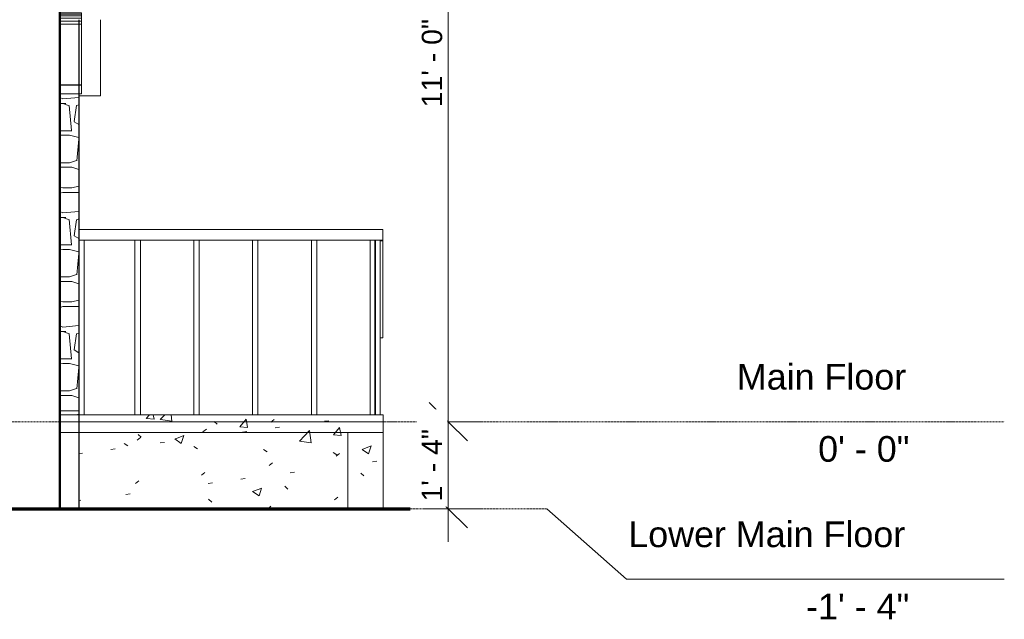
# Model space of a CAD drawing. Header units: inches. Extents: x -634 to 498, y -36 to 183.
# Tile 15 of 16: x 317 to 498, y -36 to 74. Entities that reach past the tile are written whole.
import ezdxf

# ---------------------------------------------------------------- set-up
doc = ezdxf.new("R2010")
doc.units = ezdxf.units.IN
doc.header["$MEASUREMENT"] = 0
doc.linetypes.add('Center 1_4_', pattern=[0.53125, 0.25, -0.09375, 0.09375, -0.09375])
for name, color, linetype, lineweight in [('A-ANNO-DIMS', 211, 'Continuous', 9), ('A-ANNO-DIMS-120', 211, 'Continuous', 9), ('A-COLS', 52, 'Continuous', 9), ('A-DETL', 90, 'Continuous', 9), ('A-FLOR', 192, 'Continuous', 9), ('A-FLOR-HRAL', 11, 'Continuous', 9), ('A-FLOR-LEVL', 51, 'Continuous', 9), ('A-GENM', 13, 'Continuous', 9), ('A-WALL', 90, 'Continuous', 9), ('A-WALL-PATT', 111, 'Continuous', 9)]:
    doc.layers.add(name, color=color, linetype=linetype, lineweight=lineweight)
doc.styles.add('Arial', font='arial.ttf', dxfattribs={"height": 4.724409})
doc.styles.add('Arial_1', font='arial.ttf', dxfattribs={"height": 3.75})
doc.dimstyles.new('Linear_-_1_32__Inter__Imperial__SMALL', dxfattribs={"dimscale": 12, "dimtxt": 3.825973, "dimasz": 0.585938, "dimexe": 0.507813, "dimexo": 0.787402, "dimgap": 0, "dimtad": 1, "dimrnd": 0.25, "dimzin": 1, "dimdsep": 46, "dimlunit": 4, "dimtxsty": 'Arial_1', "dimblk1": 'OBLIQUE', "dimblk2": 'OBLIQUE', "dimsah": 1, "dimcen": 0.09, "dimdle": 0.507813, "dimazin": 0, "dimtfac": 1, "dimtdec": 4, "dimtix": 1, "dimtmove": 0, "dimatfit": 3, "dimfxl": 1, "dimtvp": 1, "dimtfill": 1, "dimfrac": 2, "dimtolj": 1, "dimtzin": 0, "dimarcsym": 2})
pattern_1 = [(50, (9.514, 47.244), (17.21403, -1.5064), [1.8, -19.8]), (355, (9.514, 47.244), (-3.33025, 18.05295), [1.44, -15.84]), (100.451, (10.949, 47.119), (13.884, 16.546), [1.53, -16.827]), (46.184, (9.514, 52.044), (25.6134, -3.9723), [2.7, -29.7]), (96.636, (11.65, 51.713), (22.4316, 23.3789), [2.295, -25.241]), (351.184, (9.514, 52.044), (22.4322, 23.3792), [2.16, -23.76]), (21, (11.914, 50.844), (14.3254, -9.66305), [1.8, -19.8]), (326, (11.914, 50.844), (5.8395, 17.404), [1.44, -15.84]), (71.451, (13.108, 50.039), (20.16485, 7.74034), [1.53, -16.827]), (37.5, (9.514, 47.244), (0.29156, 7.98949), [0.792, -14.856, 0.792, -15.288, -15.9]), (37.5, (9.514, 47.244), (0.29156, 7.98949), [-31.728, 0.792, -15.108]), (7.5, (9.514, 47.244), (6.31344, 9.46605), [0.792, -8.376, 0.792, -14.496, -6.06]), (7.5, (9.514, 47.244), (6.31344, 9.46605), [-24.456, 0.792, -5.268]), (327.5, (4.162, 47.244), (12.8115, -0.5414), [0.792, -5.208, 0.792, -17.928, -24.84]), (327.5, (4.162, 47.244), (12.8115, -0.5414), [-24.72, 0.792, -24.048]), (317.5, (1.762, 47.244), (13.9962, 2.40248), [0.792, -7.008, 0.792, -11.64, -17.64]), (317.5, (1.762, 47.244), (13.9962, 2.40248), [-20.232, 0.792, -16.848])]
pattern_2 = [(0, (9.514, 47.664), (0, 21), [1.26, -19.74]), (0, (9.514, 67.824), (0, 21), [1.68, -19.32]), (0, (9.514, 64.044), (0, 21), [1.68, -19.32]), (0, (9.514, 63.204), (0, 21), [5.04, -15.96]), (4.764, (9.514, 59.424), (-5e-05, 20.9995), [5.057, -247.816]), (4.764, (30.514, 59.424), (-5e-05, 20.9995), [5.057, -247.816]), (4.764, (51.514, 59.424), (-5e-05, 20.9995), [5.057, -247.816]), (4.764, (72.514, 59.424), (-5e-05, 20.9995), [5.057, -247.816]), (4.764, (93.514, 59.424), (-5e-05, 20.9995), [5.057, -247.816]), (4.764, (114.514, 59.424), (-5e-05, 20.9995), [5.057, -247.816]), (4.764, (135.514, 59.424), (-5e-05, 20.9995), [5.057, -247.816]), (4.764, (156.514, 59.424), (-5e-05, 20.9995), [5.057, -247.816]), (4.764, (177.514, 59.424), (-5e-05, 20.9995), [5.057, -247.816]), (4.764, (198.514, 59.424), (-5e-05, 20.9995), [5.057, -247.816]), (4.764, (219.514, 59.424), (-5e-05, 20.9995), [5.057, -247.816]), (4.764, (240.514, 59.424), (-5e-05, 20.9995), [5.057, -247.816]), (0, (9.514, 58.584), (0, 21), [0.554, -20.446]), (0, (9.514, 52.704), (0, 21), [1.26, -19.74]), (0, (9.514, 53.544), (0, 21), [0.554, -20.446]), (279.462, (13.294, 66.984), (-0.00021, 20.99967), [2.555, -125.183]), (279.462, (16.654, 62.784), (-0.00021, 20.99967), [2.555, -125.183]), (279.462, (28.414, 62.784), (-0.00021, 20.99967), [2.555, -125.183]), (278.13, (22.954, 62.784), (0.00018, 21.000081), [2.97, -145.523]), (111.801, (20.014, 64.464), (-4e-05, 20.99991), [2.262, -110.827]), (111.801, (41.014, 64.464), (-4e-05, 20.99991), [2.262, -110.827]), (90, (27.154, 64.884), (-21, 1e-15), [2.52, -18.48]), (262.875, (20.434, 57.324), (-0.000254, 21.000197), [3.386, -165.921]), (261.87, (12.034, 58.164), (-0.00018, 21.000081), [2.97, -145.523]), (264.289, (27.154, 58.164), (-0.000249, 21.00026), [4.221, -206.826]), (270, (24.214, 52.704), (21, 1e-15), [4.2, -16.8]), (263.66, (13.294, 51.864), (4e-05, 21.000432), [3.803, -186.36]), (276.34, (18.334, 52.704), (-4e-05, 21.000432), [3.803, -186.36]), (279.462, (20.434, 67.404), (-0.00021, 20.99967), [2.555, -125.183]), (279.462, (25.894, 66.984), (-0.00021, 20.99967), [2.555, -125.183]), (278.13, (29.254, 62.784), (0.00018, 21.000081), [2.97, -145.523]), (279.462, (23.794, 63.204), (-0.00021, 20.99967), [2.555, -125.183]), (262.875, (26.314, 57.744), (-0.000254, 21.000197), [3.386, -165.921]), (282.529, (24.634, 52.284), (0.000363, 21.00017), [3.872, -189.738]), (282.529, (45.634, 52.284), (0.00036, 21.00017), [3.872, -189.738]), (276.34, (17.494, 52.284), (-4e-05, 21.000432), [3.803, -186.36]), (264.289, (12.454, 52.284), (-0.000249, 21.00026), [4.221, -206.826]), (279.462, (15.814, 62.784), (-0.00021, 20.99967), [2.555, -125.183]), (263.66, (21.274, 58.164), (4e-05, 21.000432), [3.803, -186.36]), (275.194, (10.774, 58.164), (-0.000114, 21.000219), [4.639, -227.314]), (0, (21.694, 64.044), (0, 21), [3.36, -17.64]), (6.34, (17.914, 63.204), (-4e-05, 21.0004), [3.803, -186.36]), (6.34, (38.914, 63.204), (-4e-05, 21.0004), [3.803, -186.36]), (6.34, (59.914, 63.204), (-4e-05, 21.0004), [3.803, -186.36]), (6.34, (80.914, 63.204), (-4e-05, 21.0004), [3.803, -186.36]), (6.34, (101.914, 63.204), (-4e-05, 21.0004), [3.803, -186.36]), (6.34, (122.914, 63.204), (-4e-05, 21.0004), [3.803, -186.36]), (6.34, (143.914, 63.204), (-4e-05, 21.0004), [3.803, -186.36]), (6.34, (164.914, 63.204), (-4e-05, 21.0004), [3.803, -186.36]), (6.34, (185.914, 63.204), (-4e-05, 21.0004), [3.803, -186.36]), (9.462, (25.054, 63.624), (-0.0002, 20.9997), [2.555, -125.183]), (9.462, (46.054, 63.624), (-0.0002, 20.9997), [2.555, -125.183]), (9.462, (67.054, 63.624), (-0.0002, 20.9997), [2.555, -125.183]), (9.462, (88.054, 63.624), (-0.0002, 20.9997), [2.555, -125.183]), (9.462, (109.054, 63.624), (-0.0002, 20.9997), [2.555, -125.183]), (9.462, (130.054, 63.624), (-0.0002, 20.9997), [2.555, -125.183]), (352.875, (24.634, 59.844), (-0.0003, 21.0002), [3.386, -165.921]), (352.875, (45.634, 59.844), (-0.0003, 21.0002), [3.386, -165.921]), (352.875, (66.634, 59.844), (-0.0003, 21.0002), [3.386, -165.921]), (352.875, (87.634, 59.844), (-0.0003, 21.0002), [3.386, -165.921]), (352.875, (108.634, 59.844), (-0.0003, 21.0002), [3.386, -165.921]), (352.875, (129.634, 59.844), (-0.0003, 21.0002), [3.386, -165.921]), (352.875, (150.634, 59.844), (-0.0003, 21.0002), [3.386, -165.921]), (352.875, (171.634, 59.844), (-0.0003, 21.0002), [3.386, -165.921]), (348.69, (28.414, 64.464), (0.0004, 20.9997), [2.142, -104.938]), (348.69, (49.414, 64.464), (0.0004, 20.9997), [2.142, -104.938]), (348.69, (70.414, 64.464), (0.0004, 20.9997), [2.142, -104.938]), (348.69, (91.414, 64.464), (0.0004, 20.9997), [2.142, -104.938]), (348.69, (112.414, 64.464), (0.0004, 20.9997), [2.142, -104.938]), (0, (28.414, 58.584), (0, 21), [2.1, -18.9]), (0, (22.534, 59.004), (0, 21), [2.52, -18.48]), (0, (22.114, 53.964), (0, 21), [2.94, -18.06]), (0, (28.414, 53.544), (0, 21), [2.1, -18.9]), (354.806, (25.894, 53.124), (0.0001, 21.0002), [4.639, -227.314]), (354.806, (46.894, 53.124), (0.0001, 21.0002), [4.639, -227.314]), (354.806, (67.894, 53.124), (0.0001, 21.0002), [4.639, -227.314]), (354.806, (88.894, 53.124), (0.0001, 21.0002), [4.639, -227.314]), (354.806, (109.894, 53.124), (0.0001, 21.0002), [4.639, -227.314]), (354.806, (130.894, 53.124), (0.0001, 21.0002), [4.639, -227.314]), (354.806, (151.894, 53.124), (0.0001, 21.0002), [4.639, -227.314]), (354.806, (172.894, 53.124), (0.0001, 21.0002), [4.639, -227.314]), (354.806, (193.894, 53.124), (0.0001, 21.0002), [4.639, -227.314]), (354.806, (214.894, 53.124), (0.0001, 21.0002), [4.639, -227.314]), (354.806, (235.894, 53.124), (0.0001, 21.0002), [4.639, -227.314]), (0, (26.314, 47.664), (0, 21), [4.2, -16.8]), (7.125, (19.594, 47.664), (0.0003, 21.0002), [3.386, -165.921]), (7.125, (40.594, 47.664), (0.0003, 21.0002), [3.386, -165.921]), (7.125, (61.594, 47.664), (0.0003, 21.0002), [3.386, -165.921]), (7.125, (82.594, 47.664), (0.0003, 21.0002), [3.386, -165.921]), (7.125, (103.594, 47.664), (0.0003, 21.0002), [3.386, -165.921]), (7.125, (124.594, 47.664), (0.0003, 21.0002), [3.386, -165.921]), (7.125, (145.594, 47.664), (0.0003, 21.0002), [3.386, -165.921]), (7.125, (166.594, 47.664), (0.0003, 21.0002), [3.386, -165.921]), (7.125, (19.594, 53.124), (0.0003, 21.0002), [3.386, -165.921]), (7.125, (40.594, 53.124), (0.0003, 21.0002), [3.386, -165.921]), (7.125, (61.594, 53.124), (0.0003, 21.0002), [3.386, -165.921]), (7.125, (82.594, 53.124), (0.0003, 21.0002), [3.386, -165.921]), (7.125, (103.594, 53.124), (0.0003, 21.0002), [3.386, -165.921]), (7.125, (124.594, 53.124), (0.0003, 21.0002), [3.386, -165.921]), (7.125, (145.594, 53.124), (0.0003, 21.0002), [3.386, -165.921]), (7.125, (166.594, 53.124), (0.0003, 21.0002), [3.386, -165.921]), (0, (14.134, 47.664), (0, 21), [2.1, -18.9]), (355.601, (13.714, 53.964), (-0.0003, 20.9999), [5.476, -268.33]), (355.601, (34.714, 53.964), (-0.0003, 20.9999), [5.476, -268.33]), (355.601, (55.714, 53.964), (-0.0003, 20.9999), [5.476, -268.33]), (355.601, (76.714, 53.964), (-0.0003, 20.9999), [5.476, -268.33]), (355.601, (97.714, 53.964), (-0.0003, 20.9999), [5.476, -268.33]), (355.601, (118.714, 53.964), (-0.0003, 20.9999), [5.476, -268.33]), (355.601, (139.714, 53.964), (-0.0003, 20.9999), [5.476, -268.33]), (355.601, (160.714, 53.964), (-0.0003, 21), [5.476, -268.33]), (355.601, (181.714, 53.964), (-0.0003, 21), [5.476, -268.33]), (355.601, (202.714, 53.964), (-0.0003, 21), [5.476, -268.33]), (355.601, (223.714, 53.964), (-0.0003, 21), [5.476, -268.33]), (355.6, (244.714, 53.964), (-0.0003, 21), [5.476, -268.33]), (355.6, (265.714, 53.964), (-0.0003, 21), [5.476, -268.33]), (352.875, (14.554, 59.004), (-0.0003, 21.0002), [3.386, -165.921]), (352.875, (35.554, 59.004), (-0.0003, 21.0002), [3.386, -165.921]), (352.875, (56.554, 59.004), (-0.0003, 21.0002), [3.386, -165.921]), (352.875, (77.554, 59.004), (-0.0003, 21.0002), [3.386, -165.921]), (352.875, (98.554, 59.004), (-0.0003, 21.0002), [3.386, -165.921]), (352.875, (119.554, 59.004), (-0.0003, 21.0002), [3.386, -165.921]), (352.875, (140.554, 59.004), (-0.0003, 21.0002), [3.386, -165.921]), (352.875, (161.554, 59.004), (-0.0003, 21.0002), [3.386, -165.921]), (6.34, (17.914, 59.004), (-4e-05, 21.0004), [3.803, -186.36]), (6.34, (38.914, 59.004), (-4e-05, 21.0004), [3.803, -186.36]), (6.34, (59.914, 59.004), (-4e-05, 21.0004), [3.803, -186.36]), (6.34, (80.914, 59.004), (-4e-05, 21.0004), [3.803, -186.36]), (6.34, (101.914, 59.004), (-4e-05, 21.0004), [3.803, -186.36]), (6.34, (122.914, 59.004), (-4e-05, 21.0004), [3.803, -186.36]), (6.34, (143.914, 59.004), (-4e-05, 21.0004), [3.803, -186.36]), (6.34, (164.914, 59.004), (-4e-05, 21.0004), [3.803, -186.36]), (6.34, (185.914, 59.004), (-4e-05, 21.0004), [3.803, -186.36]), (278.13, (12.454, 67.404), (0.00018, 21.000081), [2.97, -145.523]), (0, (14.554, 63.624), (0, 21), [3.78, -17.22]), (353.66, (14.554, 67.824), (4e-05, 21.0004), [3.803, -186.36]), (353.66, (35.554, 67.824), (4e-05, 21.0004), [3.803, -186.36]), (353.66, (56.554, 67.824), (4e-05, 21.0004), [3.803, -186.36]), (353.66, (77.554, 67.824), (4e-05, 21.0004), [3.803, -186.36]), (353.66, (98.554, 67.824), (4e-05, 21.0004), [3.803, -186.36]), (353.66, (119.554, 67.824), (4e-05, 21.0004), [3.803, -186.36]), (353.66, (140.554, 67.824), (4e-05, 21.0004), [3.803, -186.36]), (353.66, (161.554, 67.824), (4e-05, 21.0004), [3.803, -186.36]), (353.66, (182.554, 67.824), (4e-05, 21.0004), [3.803, -186.36]), (7.125, (21.694, 67.824), (0.0003, 21.0002), [3.386, -165.921]), (7.125, (42.694, 67.824), (0.0003, 21.0002), [3.386, -165.921]), (7.125, (63.694, 67.824), (0.0003, 21.0002), [3.386, -165.921]), (7.125, (84.694, 67.824), (0.0003, 21.0002), [3.386, -165.921]), (7.125, (105.694, 67.824), (0.0003, 21.0002), [3.386, -165.921]), (7.125, (126.694, 67.824), (0.0003, 21.0002), [3.386, -165.921]), (7.125, (147.694, 67.824), (0.0003, 21.0002), [3.386, -165.921]), (7.125, (168.694, 67.824), (0.0003, 21.0002), [3.386, -165.921]), (0, (28.414, 67.824), (0, 21), [2.1, -18.9]), (194.036, (16.234, 60.264), (-0.0002, 21), [1.732, -84.854]), (194.036, (37.234, 60.264), (-0.0002, 21), [1.732, -84.854]), (194.036, (58.234, 60.264), (-0.0002, 21), [1.732, -84.854]), (194.036, (79.234, 60.264), (-0.0002, 21), [1.732, -84.854]), (296.565, (24.214, 60.684), (-0.00043, 20.9998), [0.939, -46.018]), (225, (28.834, 60.264), (-2e-15, 20.99966), [1.188, -28.511]), (0, (14.134, 52.704), (0, 21), [2.1, -18.9]), (153.435, (30.514, 59.424), (0.0004, 20.9998), [0.939, -46.018]), (153.435, (51.514, 59.424), (0.0004, 20.9998), [0.939, -46.018]), (198.435, (30.514, 63.204), (0.0003, 20.9997), [1.328, -65.08]), (198.435, (51.514, 63.204), (0.0003, 20.9997), [1.328, -65.08]), (198.435, (72.514, 63.204), (0.0003, 20.9997), [1.328, -65.08]), (341.565, (14.554, 63.204), (-0.0003, 20.9997), [1.328, -65.08]), (341.565, (35.554, 63.204), (-0.0003, 20.9997), [1.328, -65.08]), (341.565, (56.554, 63.204), (-0.0003, 20.9997), [1.328, -65.08]), (326.31, (21.694, 63.624), (-0.0003, 21.0001), [1.514, -74.202]), (326.31, (42.694, 63.624), (-0.0003, 21.0001), [1.514, -74.202]), (326.31, (63.694, 63.624), (-0.0003, 21.0001), [1.514, -74.202]), (303.69, (25.054, 68.244), (0.0003, 21.0001), [1.514, -74.202]), (303.69, (46.054, 68.244), (0.0003, 21.0001), [1.514, -74.202]), (315, (18.334, 67.404), (0, 20.99966), [1.188, -28.511]), (341.565, (11.194, 67.824), (-0.0003, 20.9997), [1.328, -65.08]), (341.565, (32.194, 67.824), (-0.0003, 20.9997), [1.328, -65.08]), (341.565, (53.194, 67.824), (-0.0003, 20.9997), [1.328, -65.08]), (326.31, (22.954, 53.544), (-0.0003, 21.0001), [1.514, -74.202]), (326.31, (43.954, 53.544), (-0.0003, 21.0001), [1.514, -74.202]), (326.31, (64.954, 53.544), (-0.0003, 21.0001), [1.514, -74.202]), (341.565, (16.234, 52.704), (-0.0003, 20.9997), [1.328, -65.08]), (341.565, (37.234, 52.704), (-0.0003, 20.9997), [1.328, -65.08]), (341.565, (58.234, 52.704), (-0.0003, 20.9997), [1.328, -65.08]), (315, (25.054, 59.004), (0, 20.99966), [1.782, -27.917]), (135, (21.694, 64.044), (2e-15, 20.99966), [1.188, -28.511]), (161.565, (28.414, 64.464), (-0.0003, 20.9997), [1.328, -65.08]), (161.565, (49.414, 64.464), (-0.0003, 20.9997), [1.328, -65.08]), (161.565, (70.414, 64.464), (-0.0003, 20.9997), [1.328, -65.08]), (135, (14.554, 63.624), (2e-15, 20.99966), [1.188, -28.511]), (123.69, (17.914, 59.004), (0.0003, 21.0001), [1.514, -74.202]), (123.69, (38.914, 59.004), (0.0003, 21.0001), [1.514, -74.202]), (149.036, (13.714, 53.964), (0.0003, 20.9995), [2.449, -120.001]), (149.036, (34.714, 53.964), (0.0003, 20.9995), [2.449, -120.001]), (149.036, (55.714, 53.964), (0.0003, 20.9995), [2.449, -120.001]), (149.036, (76.714, 53.964), (0.0003, 20.9995), [2.449, -120.001]), (149.036, (97.714, 53.964), (0.0003, 20.9995), [2.449, -120.001]), (161.565, (22.114, 53.964), (-0.0003, 20.9997), [1.328, -65.08]), (161.565, (43.114, 53.964), (-0.0003, 20.9997), [1.328, -65.08]), (161.565, (64.114, 53.964), (-0.0003, 20.9997), [1.328, -65.08]), (165.964, (28.414, 53.544), (0.0002, 21), [1.732, -84.854]), (165.964, (49.414, 53.544), (0.0002, 21), [1.732, -84.854]), (165.964, (70.414, 53.544), (0.0002, 21), [1.732, -84.854]), (165.964, (91.414, 53.544), (0.0002, 21), [1.732, -84.854]), (135, (26.314, 47.664), (2e-15, 20.99966), [1.188, -28.511]), (123.69, (19.594, 47.664), (0.0003, 21.0001), [1.514, -74.202]), (123.69, (40.594, 47.664), (0.0003, 21.0001), [1.514, -74.202]), (161.565, (14.134, 47.664), (-0.0003, 20.9997), [1.328, -65.08]), (161.565, (35.134, 47.664), (-0.0003, 20.9997), [1.328, -65.08]), (161.565, (56.134, 47.664), (-0.0003, 20.9997), [1.328, -65.08]), (18.435, (10.774, 47.664), (0.0003, 20.9997), [1.328, -65.08]), (18.435, (31.774, 47.664), (0.0003, 20.9997), [1.328, -65.08]), (18.435, (52.774, 47.664), (0.0003, 20.9997), [1.328, -65.08]), (18.435, (22.954, 48.084), (0.0003, 20.9997), [1.328, -65.08]), (18.435, (43.954, 48.084), (0.0003, 20.9997), [1.328, -65.08]), (18.435, (64.954, 48.084), (0.0003, 20.9997), [1.328, -65.08]), (26.565, (25.054, 53.964), (-0.0004, 20.9998), [0.939, -46.018]), (26.565, (46.054, 53.964), (-0.0004, 20.9998), [0.939, -46.018]), (26.565, (19.174, 53.544), (-0.0004, 20.9998), [0.939, -46.018]), (26.565, (40.174, 53.544), (-0.0004, 20.9998), [0.939, -46.018]), (14.036, (21.694, 59.424), (-0.0002, 21), [1.732, -84.854]), (14.036, (42.694, 59.424), (-0.0002, 21), [1.732, -84.854]), (14.036, (63.694, 59.424), (-0.0002, 21), [1.732, -84.854]), (14.036, (84.694, 59.424), (-0.0002, 21), [1.732, -84.854]), (18.435, (25.054, 64.044), (0.0003, 20.9997), [1.328, -65.08]), (18.435, (46.054, 64.044), (0.0003, 20.9997), [1.328, -65.08]), (18.435, (67.054, 64.044), (0.0003, 20.9997), [1.328, -65.08]), (14.036, (11.194, 64.044), (-0.0002, 21), [1.732, -84.854]), (14.036, (32.194, 64.044), (-0.0002, 21), [1.732, -84.854]), (14.036, (53.194, 64.044), (-0.0002, 21), [1.732, -84.854]), (14.036, (74.194, 64.044), (-0.0002, 21), [1.732, -84.854]), (26.565, (18.334, 63.624), (-0.0004, 20.9998), [1.878, -45.079]), (26.565, (39.334, 63.624), (-0.0004, 20.9998), [1.878, -45.079]), (0, (9.514, 53.544), (0, 21), [1.68, -19.32]), (26.565, (16.234, 47.664), (-0.0004, 20.9998), [1.878, -45.079]), (26.565, (37.234, 47.664), (-0.0004, 20.9998), [1.878, -45.079]), (213.69, (25.894, 53.124), (0.0003, 21.0001), [1.514, -74.202]), (213.69, (46.894, 53.124), (0.0003, 21.0001), [1.514, -74.202]), (213.69, (67.894, 53.124), (0.0003, 21.0001), [1.514, -74.202]), (345.964, (10.774, 52.704), (0.0002, 21), [1.732, -84.854]), (345.964, (31.774, 52.704), (0.0002, 21), [1.732, -84.854]), (345.964, (52.774, 52.704), (0.0002, 21), [1.732, -84.854]), (345.964, (73.774, 52.704), (0.0002, 21), [1.732, -84.854]), (225, (14.134, 52.704), (-2e-15, 20.99966), [1.188, -28.511]), (198.435, (14.554, 59.004), (0.0003, 20.9997), [2.656, -63.752]), (198.435, (35.554, 59.004), (0.0003, 20.9997), [2.656, -63.752]), (198.435, (56.554, 59.004), (0.0003, 20.9997), [2.656, -63.752]), (341.565, (9.514, 58.584), (-0.0003, 20.9997), [1.328, -65.08]), (341.565, (30.514, 58.584), (-0.0003, 20.9997), [1.328, -65.08]), (341.565, (51.514, 58.584), (-0.0003, 20.9997), [1.328, -65.08]), (213.69, (22.534, 59.004), (0.0003, 21.0001), [1.514, -74.202]), (213.69, (43.534, 59.004), (0.0003, 21.0001), [1.514, -74.202]), (213.69, (64.534, 59.004), (0.0003, 21.0001), [1.514, -74.202]), (198.435, (28.414, 58.584), (0.0003, 20.9997), [1.328, -65.08]), (198.435, (49.414, 58.584), (0.0003, 20.9997), [1.328, -65.08]), (198.435, (70.414, 58.584), (0.0003, 20.9997), [1.328, -65.08]), (198.435, (25.054, 63.624), (0.0003, 20.9997), [1.328, -65.08]), (198.435, (46.054, 63.624), (0.0003, 20.9997), [1.328, -65.08]), (198.435, (67.054, 63.624), (0.0003, 20.9997), [1.328, -65.08]), (198.435, (17.914, 63.204), (0.0003, 20.9997), [1.328, -65.08]), (198.435, (38.914, 63.204), (0.0003, 20.9997), [1.328, -65.08]), (198.435, (59.914, 63.204), (0.0003, 20.9997), [1.328, -65.08]), (213.69, (14.554, 67.824), (0.0003, 21.0001), [1.514, -74.202]), (213.69, (35.554, 67.824), (0.0003, 21.0001), [1.514, -74.202]), (213.69, (56.554, 67.824), (0.0003, 21.0001), [1.514, -74.202]), (198.435, (28.414, 67.824), (0.0003, 20.9997), [1.328, -65.08]), (198.435, (49.414, 67.824), (0.0003, 20.9997), [1.328, -65.08]), (198.435, (70.414, 67.824), (0.0003, 20.9997), [1.328, -65.08]), (198.435, (21.694, 67.824), (0.0003, 20.9997), [1.328, -65.08]), (198.435, (42.694, 67.824), (0.0003, 20.9997), [1.328, -65.08]), (198.435, (63.694, 67.824), (0.0003, 20.9997), [1.328, -65.08]), (198.435, (19.594, 53.124), (0.0003, 20.9997), [1.328, -65.08]), (198.435, (40.594, 53.124), (0.0003, 20.9997), [1.328, -65.08]), (198.435, (61.594, 53.124), (0.0003, 20.9997), [1.328, -65.08]), (123.69, (28.414, 62.784), (0.0003, 21.0001), [1.514, -74.202]), (123.69, (49.414, 62.784), (0.0003, 21.0001), [1.514, -74.202]), (333.435, (17.914, 58.584), (0.0004, 20.9998), [2.817, -44.14]), (333.435, (38.914, 58.584), (0.0004, 20.9998), [2.817, -44.14])]

# ---------------------------------------------------------------- blocks, each defined once
blk = doc.blocks.new('Railing - 25mm-3958464-Left')
at = {"layer": 'A-FLOR-HRAL'}
for p, q in [((381.14, 1.25), (381.14, 33.4)), ((382.13, 1.25), (382.13, 33.4))]:
    blk.add_line(p, q, dxfattribs=at)
blk = doc.blocks.new('Railing - 25mm-V1-Left')
at = {"layer": 'A-FLOR-HRAL'}
blk.add_line((328.48, 1.25), (328.48, 33.4), dxfattribs=at)
blk = doc.blocks.new('Railing - Railing-5510433-Left')
for name, p in [('Railing - 25mm-V1-Left', (0, 0)), ('Railing - 25mm-3958464-Left', (-43.31, 0)), ('Railing - 25mm-3958464-Left', (-32.48, 0)), ('Railing - 25mm-3958464-Left', (-21.65, 0)), ('Railing - 25mm-3958464-Left', (-10.83, 0)), ('Railing - 25mm-3958464-Left', (0, 0)), ('Railing - 25mm-3958464-Left', (0.87, 0))]:
    blk.add_blockref(name, p)
blk = doc.blocks.new('Top Rail Type - Top Rail_Internal_-5510588-Left')
at = {"layer": 'A-FLOR-HRAL'}
for p, q in [((383.48, 35.36), (327.5, 35.36)), ((383.48, 35.36), (383.48, 33.4)), ((383.48, 33.4), (327.5, 33.4)), ((382.99, 33.32), (383.48, 33.32)), ((383.48, 33.32), (383.48, 33.4)), ((383.48, 15.47), (383.48, 33.32)), ((382.99, 15.47), (383.48, 15.47))]:
    blk.add_line(p, q, dxfattribs=at)
blk = doc.blocks.new('Signage - Signage-5643858-Left')
at = {"layer": 'A-GENM'}
for p in [(331.5, 74), (327.5, 60)]:
    blk.add_line(p, (331.5, 60), dxfattribs=at)
blk = doc.blocks.new('Signage - Signage-5643859-Left')
at = {"layer": 'A-GENM'}
for p, q in [((324, 75.25), (328, 75.25)), ((324, 74.71), (324, 75.04)), ((324, 75.04), (328, 75.04)), ((324, 74.28), (324, 74.71)), ((324, 74.71), (328, 74.71)), ((328, 75.25), (328, 75.04)), ((328, 75.04), (328, 74.71)), ((328, 74.71), (328, 74.28)), ((324, 74.28), (328, 74.28)), ((324, 73.74), (324, 74.27)), ((328, 74.27), (324, 74.27)), ((324, 73.17), (324, 73.74)), ((324, 73.74), (328, 73.74)), ((324, 72.9), (324, 73.17)), ((324, 73.17), (328, 73.17)), ((324, 62), (324, 72.9)), ((328, 74.27), (328, 73.74)), ((328, 73.74), (328, 73.17)), ((328, 73.17), (328, 72.9)), ((328, 72.9), (328, 62)), ((324, 62), (328, 62)), ((328, 61.95), (324, 61.95)), ((328, 61.95), (328, 60.38)), ((324, 60.38), (328, 60.38))]:
    blk.add_line(p, q, dxfattribs=at)
blk = doc.blocks.new('DIMBLOCK2-Left')
at = {"layer": 'A-ANNO-DIMS-120', "lineweight": 35}
for p, q in [((395.5, 132), (391.99, 135.52)), ((395.5, 132), (399.02, 128.48)), ((395.5, 0), (391.99, 3.52)), ((395.5, 0), (399.02, -3.52))]:
    blk.add_line(p, q, dxfattribs=at)
at = {"layer": 'A-ANNO-DIMS-120'}
for p, q in [((391.02, 132), (401.59, 132)), ((395.5, 132), (391.02, 132)), ((395.5, 132), (395.5, 0)), ((391.02, 0), (401.59, 0)), ((395.5, 0), (391.02, 0))]:
    blk.add_line(p, q, dxfattribs=at)
at = {"layer": 'A-ANNO-DIMS-120', "color": 0, "insert": (390.63, 57.88), "char_height": 3.75, "width": 19.4948, "attachment_point": 1, "rotation": 90, "line_spacing_factor": 0.941778, "style": 'Arial_1', "bg_fill": 3, "box_fill_scale": 1.25, "bg_fill_color": 256, "bg_fill_true_color": 13158600, "bg_fill_transparency": 0}
blk.add_mtext('11\' - 0"', dxfattribs=at)
blk = doc.blocks.new('_Oblique')
at = {"color": 0, "linetype": 'ByBlock', "lineweight": -2}
blk.add_line((-0.5, -0.5), (0.5, 0.5), dxfattribs=at)
blk = doc.blocks.new('DIMBLOCK3-Left')
at = {"layer": 'A-ANNO-DIMS-120', "lineweight": 35}
for p, q in [((395.5, 0), (391.99, 3.52)), ((395.5, 0), (399.02, -3.52)), ((395.5, -16), (391.99, -12.48)), ((395.5, -16), (399.02, -19.52))]:
    blk.add_line(p, q, dxfattribs=at)
at = {"layer": 'A-ANNO-DIMS-120'}
for p, q in [((391.02, 0), (401.59, 0)), ((395.5, 0), (391.02, 0)), ((395.5, 0), (395.5, -22.09)), ((391.02, -16), (401.59, -16)), ((395.5, -16), (391.02, -16))]:
    blk.add_line(p, q, dxfattribs=at)
at = {"layer": 'A-ANNO-DIMS-120', "color": 0, "insert": (390.63, -14.68), "char_height": 3.75, "width": 16.0338, "attachment_point": 1, "rotation": 90, "line_spacing_factor": 0.941778, "style": 'Arial_1', "bg_fill": 3, "box_fill_scale": 1.25, "bg_fill_color": 256, "bg_fill_true_color": 13158600, "bg_fill_transparency": 0}
blk.add_mtext('1\' - 4"', dxfattribs=at)

msp = doc.modelspace()

# ---------------------------------------------------------------- hatches: boundary and pattern name
at = {"layer": 'A-WALL-PATT'}
h = msp.add_hatch(dxfattribs=at)
h.set_pattern_fill('FP_2', color=256, style=0, pattern_type=2)
h.set_pattern_definition(pattern_2)
h.paths.add_polyline_path([(324.05, 1.25), (327.5, 1.25), (327.5, 60.382), (324, 60.382), (324.05, 2)], flags=0)
h.paths.add_polyline_path([(312, 2), (312, 74), (307.5, 74), (307.5, 2)], flags=0)
h.paths.add_polyline_path([(307.5, 98), (312, 98), (312, 132), (307.5, 132), (307.5, 130.168)], flags=0)
h.paths.add_polyline_path([(327.5, 98), (327.5, 132), (324, 132), (324, 98)], flags=0)
h = msp.add_hatch(dxfattribs=at)
h.set_pattern_fill('FP_2', color=256, style=0, pattern_type=2)
h.set_pattern_definition(pattern_2)
h.paths.add_polyline_path([(327.5, 1.25), (327.5, 2), (324.05, 2), (324.05, 1.25)], flags=0)
h = msp.add_hatch(dxfattribs=at)
h.set_pattern_fill('FP_1', color=256, style=0, pattern_type=2)
h.set_pattern_definition(pattern_1)
h.paths.add_polyline_path([(327.5, 0), (327.5, 1.25), (324.05, 1.25), (324.05, 0)], flags=0)
h = msp.add_hatch(dxfattribs=at)
h.set_pattern_fill('FP_1', color=256, style=0, pattern_type=2)
h.set_pattern_definition(pattern_1)
h.paths.add_polyline_path([(379.912, -16), (383.5, -16), (383.5, 1.25), (327.5, 1.25), (327.5, -16), (359.086, -16)], flags=0)
h = msp.add_hatch(dxfattribs=at)
h.set_pattern_fill('FP_1', color=256, style=0, pattern_type=2)
h.set_pattern_definition(pattern_1)
h.paths.add_polyline_path([(377, -16), (383.5, -16), (383.5, -2.005), (377, -2.005)], flags=0)

# ---------------------------------------------------------------- linework, layer by layer
at = {"layer": 'A-COLS'}
msp.add_line((324, -16), (324, 62), dxfattribs=at)
at = {"layer": 'A-DETL', "lineweight": 50}
for p, q in [((324, 132), (324, -16)), ((324, -16), (312, -16))]:
    msp.add_line(p, q, dxfattribs=at)
at = {"layer": 'A-DETL', "lineweight": 25}
msp.add_line((327.5, 74), (327.5, -16), dxfattribs=at)
at = {"layer": 'A-DETL', "lineweight": 70}
msp.add_line((-455.5, -16), (388.5, -16), dxfattribs=at)
at = {"layer": 'A-FLOR'}
for p, q in [((324.05, 2), (324.05, 0)), ((324.05, 0), (383.5, 0)), ((377, -2.005), (324, -2.005))]:
    msp.add_line(p, q, dxfattribs=at)
at = {"layer": 'A-FLOR-LEVL', "linetype": 'Center 1_4_'}
for p, q in [((-634.43, 0), (497.876, 0)), ((-634.43, -16), (413.629, -16))]:
    msp.add_line(p, q, dxfattribs=at)
at = {"layer": 'A-FLOR-LEVL'}
for p, q in [((413.629, -16), (428.299, -29)), ((428.299, -29), (497.876, -29))]:
    msp.add_line(p, q, dxfattribs=at)
at = {"layer": 'A-WALL'}
for p, q in [((327.5, 60.382), (327.5, 1.25)), ((324.05, 2), (327.5, 2)), ((383.5, 1.25), (324.05, 1.25)), ((327.5, 0), (327.5, -16)), ((383.5, 1.25), (383.5, -16)), ((377, -16), (377, -2.005)), ((383.5, -2.005), (377, -2.005))]:
    msp.add_line(p, q, dxfattribs=at)

# ---------------------------------------------------------------- block references
at = {"layer": 'A-FLOR-HRAL'}
for name in ['Top Rail Type - Top Rail_Internal_-5510588-Left', 'Railing - Railing-5510433-Left']:
    msp.add_blockref(name, (0, 0), dxfattribs=at)
at = {"layer": 'A-GENM'}
for name in ['Signage - Signage-5643859-Left', 'Signage - Signage-5643858-Left']:
    msp.add_blockref(name, (0, 0), dxfattribs=at)

# ---------------------------------------------------------------- texts
at = {"layer": 'A-FLOR-LEVL', "attachment_point": 1, "style": 'Arial'}
for s, insert, char_height, width in [('Main Floor', (448.636, 10.647), 4.7244, 37.49625), ('0\' - 0"', (463.602, -2.633), 4.7244, 20.4525), ('Lower Main Floor', (428.652, -18.354), 4.72441, 61.73625), ('-1\' - 4"', (461.381, -31.633), 4.7244, 23.10375)]:
    msp.add_mtext(s, dxfattribs=dict(at, insert=insert, char_height=char_height, width=width))

# ---------------------------------------------------------------- next in the draw order: dimensions: what is measured, and where the dimension line sits
at = {"layer": 'A-ANNO-DIMS'}
dim = msp.add_linear_dim(base=(395.501, 0), p1=(400.473, 132), p2=(400.473, 0), angle=90, dimstyle='Linear_-_1_32__Inter__Imperial__SMALL', override={"dimpost": '<>', "dimfxl": 132}, dxfattribs=at)
dim.commit()
dim.dimension.update_dxf_attribs({"geometry": 'DIMBLOCK2-Left', "text_midpoint": (393.586, 66)})

# ---------------------------------------------------------------- next in the draw order: dimensions: what is measured, and where the dimension line sits
dim = msp.add_linear_dim(base=(395.501, -16), p1=(400.473, 0), p2=(400.473, -16), angle=90, dimstyle='Linear_-_1_32__Inter__Imperial__SMALL', override={"dimpost": '<>', "dimfxl": 16}, dxfattribs=at)
dim.commit()
dim.dimension.update_dxf_attribs({"geometry": 'DIMBLOCK3-Left', "text_midpoint": (393.618, -8)})

doc.saveas('drawing.dxf')
